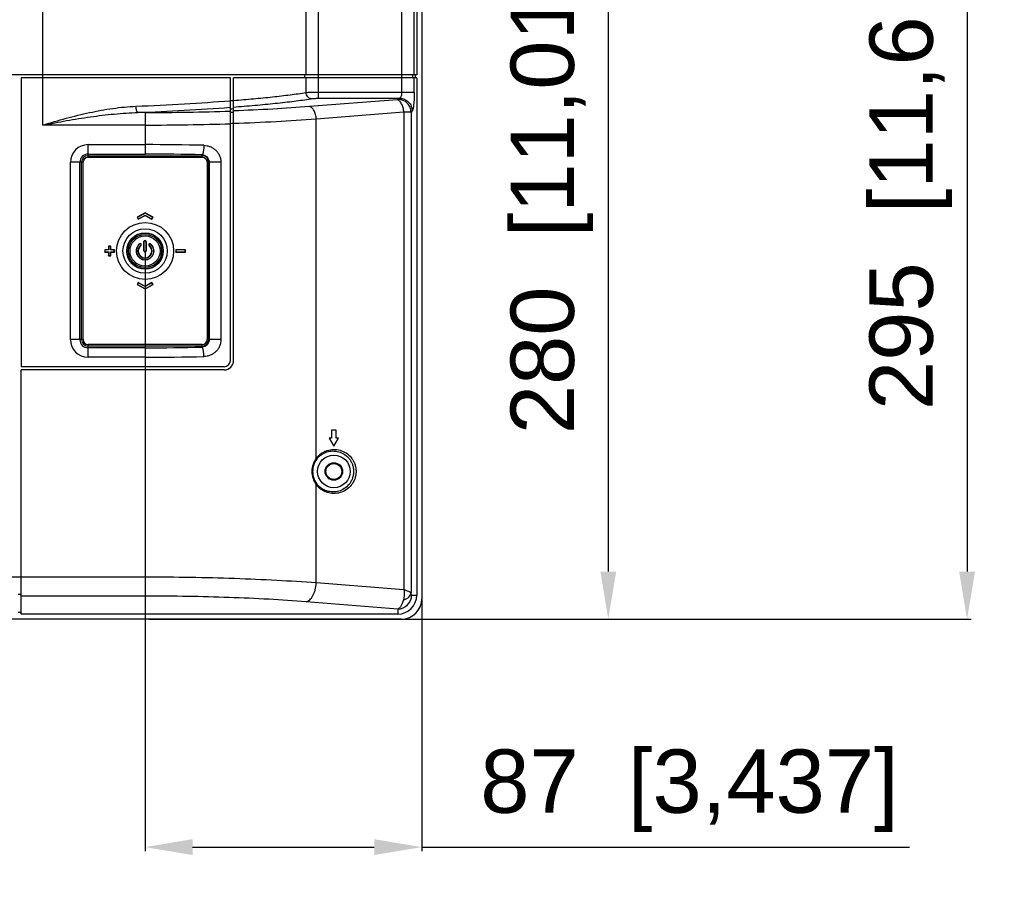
# Model space of a CAD drawing. Header units: millimetres. Extents: x -6054 to 364, y -1866 to 3094.
# Tile 147 of 256: x -3178 to -2868, y -105 to 168. Entities that reach past the tile are written whole.
import ezdxf

# ---------------------------------------------------------------- set-up
doc = ezdxf.new("R2010")
doc.units = ezdxf.units.MM
doc.header["$LTSCALE"] = 65.395
doc.header["$PDSIZE"] = 0.05
doc.layers.get('0').update_dxf_attribs({"linetype": 'CONTINUOUS'})
doc.layers.get('Defpoints').update_dxf_attribs({"linetype": 'CONTINUOUS'})
doc.layers.add('DIM', color=3, linetype='CONTINUOUS')
doc.styles.get("Standard").update_dxf_attribs({"font": 'arial.ttf'})
doc.dimstyles.new('ISO-25', dxfattribs={"dimtxt": 2.5, "dimasz": 2.5, "dimexe": 1.25, "dimexo": 0.625, "dimtad": 1, "dimtxsty": 'STANDARD', "dimcen": 2.5, "dimadec": 0, "dimazin": 0, "dimtfac": 1, "dimtmove": 0, "dimatfit": 3, "dimfxl": 1, "dimarcsym": 0})

# ---------------------------------------------------------------- blocks, each defined once
blk = doc.blocks.new('*D5')
at = {"layer": 'Defpoints', "color": 0}
for p in [(-3378.06, 274.15), (-3138.1, -20.96), (-2879.26, -20.96)]:
    blk.add_point(p, dxfattribs=at)
at = {"layer": 'DIM', "color": 3, "lineweight": -2}
for p, q in [((-3377.44, 274.15), (-2878.01, 274.15)), ((-2879.26, 259.15), (-2879.26, -5.96)), ((-3137.48, -20.96), (-2878.01, -20.96))]:
    blk.add_line(p, q, dxfattribs=at)
at = {"layer": 'DIM', "color": 3}
for points in [[(-2876.76, 259.15), (-2881.76, 259.15), (-2879.26, 274.15)], [(-2881.76, -5.96), (-2876.76, -5.96), (-2879.26, -20.96)]]:
    blk.add_solid(points, dxfattribs=at)
at = {"layer": 'DIM', "color": 2, "insert": (-2897.07, 126.59), "char_height": 20, "attachment_point": 5, "rotation": 90}
blk.add_mtext('295  [11,618]', dxfattribs=at)
blk = doc.blocks.new('*D6')
at = {"layer": 'Defpoints', "color": 0}
for p in [(-3138.67, 95.25), (-3051.37, 50.73), (-3051.37, -92.93)]:
    blk.add_point(p, dxfattribs=at)
at = {"layer": 'DIM', "color": 3, "lineweight": -2}
for p, q in [((-3138.67, 94.62), (-3138.67, -94.18)), ((-3051.37, 50.1), (-3051.37, -94.18)), ((-3123.67, -92.93), (-3066.37, -92.93)), ((-3051.37, -92.93), (-2897.41, -92.93))]:
    blk.add_line(p, q, dxfattribs=at)
at = {"layer": 'DIM', "color": 3}
for points in [[(-3123.67, -90.43), (-3123.67, -95.43), (-3138.67, -92.93)], [(-3066.37, -95.43), (-3066.37, -90.43), (-3051.37, -92.93)]]:
    blk.add_solid(points, dxfattribs=at)
at = {"layer": 'DIM', "color": 2, "insert": (-2966.89, -75.12), "char_height": 20, "attachment_point": 5}
blk.add_mtext('87  [3,437]', dxfattribs=at)
blk = doc.blocks.new('*D10')
at = {"layer": 'Defpoints', "color": 0}
for p in [(-3132.17, 258.9), (-3132.17, -20.96), (-2992.5, -20.96)]:
    blk.add_point(p, dxfattribs=at)
at = {"layer": 'DIM', "color": 3, "lineweight": -2}
for p, q in [((-3131.55, 258.9), (-2991.25, 258.9)), ((-2992.5, 243.9), (-2992.5, -5.96)), ((-3131.55, -20.96), (-2991.25, -20.96))]:
    blk.add_line(p, q, dxfattribs=at)
at = {"layer": 'DIM', "color": 3}
for points in [[(-2990, 243.9), (-2995, 243.9), (-2992.5, 258.9)], [(-2995, -5.96), (-2990, -5.96), (-2992.5, -20.96)]]:
    blk.add_solid(points, dxfattribs=at)
at = {"layer": 'DIM', "color": 2, "insert": (-3010.31, 118.97), "char_height": 20, "attachment_point": 5, "rotation": 90}
blk.add_mtext('280  [11,018]', dxfattribs=at)

msp = doc.modelspace()

# ---------------------------------------------------------------- linework, layer by layer
at = {"linetype": 'Continuous'}
for p, q in [((-3057.7, 145.42), (-3057.7, 938.92)), ((-3051.37, 940.08), (-3051.37, -14.55)), ((-3087.87, 150.87), (-3087.87, 462.15)), ((-3053.73, 150.87), (-3053.73, 443.15)), ((-3052.93, 443.15), (-3052.93, 150.87)), ((-3170.93, 150.87), (-3170.93, 240.59)), ((-3083.9, 143.43), (-3083.9, 176.42)), ((-3052.93, 150.87), (-3225.6, 150.87)), ((-3111.75, 149.87), (-3177.75, 149.87)), ((-3177.75, 149.87), (-3177.75, 58.7)), ((-3170.93, 134.98), (-3170.93, 149.87)), ((-3111.75, 60.7), (-3111.75, 149.87)), ((-3052.93, 149.87), (-3110.75, 149.87)), ((-3110.75, 60.7), (-3110.75, 149.87)), ((-3088.27, 149.87), (-3088.27, 150.87)), ((-3087.87, 145.27), (-3087.87, 149.87)), ((-3054.23, 149.87), (-3054.23, 150.87)), ((-3053.73, 145.42), (-3053.73, 149.87)), ((-3053.44, 150.87), (-3053.44, 149.87)), ((-3052.93, 149.87), (-3052.93, -13.39)), ((-3059.16, 142.98), (-3086.8, 140.81)), ((-3083.9, 145.42), (-3053.73, 145.42)), ((-3083.9, 143.43), (-3058.35, 143.43)), ((-3058.35, 143.43), (-3058.71, 143.07)), ((-3138.56, 138.95), (-3140.94, 138.95)), ((-3138.56, 125.82), (-3138.56, 138.95)), ((-3057.01, 139.01), (-3084.64, 136.84)), ((-3084.64, 29.82), (-3084.64, 136.84)), ((-3057.01, 139.01), (-3057.01, -11.72)), ((-3054.38, 139.46), (-3054.74, 139.1)), ((-3054.74, 139.1), (-3054.74, -12.65)), ((-3138.56, 134.98), (-3170.93, 134.98)), ((-3156.67, 128.8), (-3138.56, 128.8)), ((-3156.67, 124.81), (-3156.67, 128.8)), ((-3156.67, 125.82), (-3138.56, 125.82)), ((-3156.67, 125.3), (-3120.67, 125.3)), ((-3156.67, 124.81), (-3120.67, 124.81)), ((-3120.67, 124.81), (-3120.67, 125.62)), ((-3158.23, 123.25), (-3162.22, 123.25)), ((-3162.22, 67.25), (-3162.22, 123.25)), ((-3159.25, 67.25), (-3159.25, 123.25)), ((-3158.73, 67.25), (-3158.73, 123.25)), ((-3158.23, 67.25), (-3158.23, 123.25)), ((-3114.75, 123.25), (-3119.12, 123.25)), ((-3119.12, 123.25), (-3119.12, 67.25)), ((-3118.62, 123.25), (-3118.62, 67.25)), ((-3118.44, 123.25), (-3118.44, 67.25)), ((-3114.75, 123.25), (-3114.75, 67.25)), ((-3138.67, 107.25), (-3141.17, 105.86)), ((-3141.17, 105.86), (-3141.11, 105.84)), ((-3141.17, 105.86), (-3140.83, 105.25)), ((-3138.67, 107.2), (-3141.11, 105.84)), ((-3141.11, 105.84), (-3140.82, 105.31)), ((-3140.83, 105.25), (-3138.67, 106.45)), ((-3140.82, 105.31), (-3138.67, 106.5)), ((-3136.17, 105.86), (-3138.67, 107.25)), ((-3138.67, 107.25), (-3138.67, 107.2)), ((-3136.23, 105.84), (-3138.67, 107.2)), ((-3138.67, 106.5), (-3136.53, 105.31)), ((-3138.67, 106.45), (-3138.67, 106.5)), ((-3138.67, 106.45), (-3136.51, 105.25)), ((-3136.53, 105.31), (-3136.23, 105.84)), ((-3136.51, 105.25), (-3136.17, 105.86)), ((-3136.17, 105.86), (-3136.23, 105.84)), ((-3140.83, 105.25), (-3140.82, 105.31)), ((-3136.51, 105.25), (-3136.53, 105.31)), ((-3149.52, 96.75), (-3150.22, 96.75)), ((-3150.22, 96.75), (-3150.18, 96.7)), ((-3150.22, 96.75), (-3150.22, 95.6)), ((-3149.57, 96.7), (-3150.18, 96.7)), ((-3150.18, 96.7), (-3150.18, 95.55)), ((-3149.52, 96.75), (-3149.57, 96.7)), ((-3149.57, 95.55), (-3149.57, 96.7)), ((-3149.52, 95.6), (-3149.52, 96.75)), ((-3140.38, 97.5), (-3140.33, 97.44)), ((-3139.96, 96.95), (-3140.03, 97.04)), ((-3139.03, 95.24), (-3139.03, 98.22)), ((-3138.93, 95.24), (-3138.93, 98.24)), ((-3138.68, 98.56), (-3138.68, 98.49)), ((-3138.43, 98.24), (-3138.43, 95.24)), ((-3138.33, 98.22), (-3138.34, 95.24)), ((-3137.4, 96.95), (-3137.33, 97.04)), ((-3136.99, 97.5), (-3137.03, 97.44)), ((-3150.22, 95.6), (-3151.37, 95.6)), ((-3151.37, 95.6), (-3151.33, 95.55)), ((-3151.37, 95.6), (-3151.37, 94.9)), ((-3151.37, 94.9), (-3151.33, 94.94)), ((-3151.37, 94.9), (-3150.22, 94.9)), ((-3150.18, 95.55), (-3151.33, 95.55)), ((-3151.33, 95.55), (-3151.33, 94.94)), ((-3151.33, 94.94), (-3150.18, 94.94)), ((-3150.22, 95.6), (-3150.18, 95.55)), ((-3150.22, 94.9), (-3150.18, 94.94)), ((-3150.22, 94.9), (-3150.22, 93.75)), ((-3150.22, 93.75), (-3150.18, 93.79)), ((-3150.22, 93.75), (-3149.52, 93.75)), ((-3150.18, 94.94), (-3150.18, 93.79)), ((-3150.18, 93.79), (-3149.57, 93.79)), ((-3149.52, 95.6), (-3149.57, 95.55)), ((-3148.42, 95.55), (-3149.57, 95.55)), ((-3149.57, 94.94), (-3148.42, 94.94)), ((-3149.52, 94.9), (-3149.57, 94.94)), ((-3149.57, 93.79), (-3149.57, 94.94)), ((-3149.52, 93.75), (-3149.57, 93.79)), ((-3148.37, 95.6), (-3149.52, 95.6)), ((-3149.52, 94.9), (-3148.37, 94.9)), ((-3149.52, 93.75), (-3149.52, 94.9)), ((-3148.37, 95.6), (-3148.42, 95.55)), ((-3148.42, 94.94), (-3148.42, 95.55)), ((-3148.37, 94.9), (-3148.42, 94.94)), ((-3148.37, 94.9), (-3148.37, 95.6)), ((-3139.03, 95.24), (-3138.93, 95.24)), ((-3138.34, 95.24), (-3138.43, 95.24)), ((-3125.97, 95.6), (-3128.97, 95.6)), ((-3128.97, 95.6), (-3128.93, 95.55)), ((-3128.97, 95.6), (-3128.97, 94.9)), ((-3128.97, 94.9), (-3128.93, 94.94)), ((-3128.97, 94.9), (-3125.97, 94.9)), ((-3126.02, 95.55), (-3128.93, 95.55)), ((-3128.93, 95.55), (-3128.93, 94.94)), ((-3128.93, 94.94), (-3126.02, 94.94)), ((-3125.97, 95.6), (-3126.02, 95.55)), ((-3126.02, 94.94), (-3126.02, 95.55)), ((-3125.97, 94.9), (-3126.02, 94.94)), ((-3125.97, 94.9), (-3125.97, 95.6)), ((-3140.83, 85.25), (-3141.17, 84.64)), ((-3141.17, 84.64), (-3141.11, 84.65)), ((-3141.17, 84.64), (-3138.67, 83.25)), ((-3140.82, 85.19), (-3141.11, 84.65)), ((-3141.11, 84.65), (-3138.67, 83.3)), ((-3138.67, 84.05), (-3140.83, 85.25)), ((-3140.83, 85.25), (-3140.82, 85.19)), ((-3138.67, 84), (-3140.82, 85.19)), ((-3136.51, 85.25), (-3138.67, 84.05)), ((-3136.53, 85.19), (-3138.67, 84)), ((-3138.67, 83.3), (-3136.23, 84.65)), ((-3138.67, 83.25), (-3136.17, 84.64)), ((-3138.67, 84.05), (-3138.67, 84)), ((-3136.51, 85.25), (-3136.53, 85.19)), ((-3136.23, 84.65), (-3136.53, 85.19)), ((-3136.17, 84.64), (-3136.51, 85.25)), ((-3136.17, 84.64), (-3136.23, 84.65)), ((-3138.67, 83.25), (-3138.67, 83.3)), ((-3158.23, 67.25), (-3162.22, 67.25)), ((-3120.67, 65.69), (-3156.67, 65.69)), ((-3156.67, 61.7), (-3156.67, 65.69)), ((-3120.67, 64.88), (-3120.67, 65.69)), ((-3114.75, 67.25), (-3119.12, 67.25)), ((-3120.67, 65.19), (-3156.67, 65.19)), ((-3138.56, 64.67), (-3156.67, 64.67)), ((-3138.56, 58.7), (-3138.56, 64.67)), ((-3138.56, 61.7), (-3156.67, 61.7)), ((-3113.75, 58.7), (-3177.75, 58.7)), ((-3113.75, 57.7), (-3177.75, 57.7)), ((-3177.75, -19.39), (-3177.75, 57.7)), ((-3138.56, -13.68), (-3138.56, 57.7)), ((-3078.35, 38.65), (-3079.85, 38.65)), ((-3079.85, 38.65), (-3079.85, 36.15)), ((-3078.35, 36.15), (-3078.35, 38.65)), ((-3079.85, 36.15), (-3080.6, 36.15)), ((-3080.6, 36.15), (-3079.1, 33.65)), ((-3079.1, 33.65), (-3077.6, 36.15)), ((-3077.6, 36.15), (-3078.35, 36.15)), ((-3084.64, -9.55), (-3084.64, 21.47)), ((-3138.56, -7.72), (-3239.95, -7.72)), ((-3057.01, -11.72), (-3084.64, -9.55)), ((-3177.75, -13.18), (-3178.75, -13.18)), ((-3138.56, -13.68), (-3177.75, -13.68)), ((-3058.93, -17.78), (-3087.88, -15.5)), ((-3054.55, -13.39), (-3052.93, -13.39)), ((-3058.93, -17.78), (-3058.93, -19.39)), ((-3057.77, -20.96), (-3826.45, -20.96)), ((-3177.75, -18.89), (-3178.75, -18.89)), ((-3058.93, -19.39), (-3177.75, -19.39))]:
    msp.add_line(p, q, dxfattribs=at)
for centre, radius in [((-3138.67, 95.25), 9), ((-3138.67, 95.25), 7), ((-3138.68, 95.24), 5.75), ((-3138.68, 95.24), 5.64), ((-3138.68, 95.24), 5.23), ((-3138.68, 95.24), 4.75), ((-3079.1, 25.65), 5.15), ((-3079.1, 25.65), 2.76), ((-3079.1, 25.65), 2.5)]:
    msp.add_circle(centre, radius, dxfattribs=at)
for centre, radius, start, end in [((-3173.61, 973.32), 835.01, 272.24197, 274.24813), ((-3138.36, 894.13), 755.18, 269.98493, 272.01936), ((-3138.24, 948.22), 813.24, 269.97753, 271.86666), ((-3156.67, 123.25), 5.55, 90, 180), ((-3138.54, -701.52), 830.32, 88.72913, 90.00169), ((-3156.67, 123.25), 2.57, 90, 180), ((-3156.67, 123.25), 2.05, 90, 180), ((-3156.67, 123.25), 1.56, 90, 180), ((-3138.54, -655.43), 781.25, 88.68983, 90.00174), ((-3120.67, 123.25), 2.05, 0, 90), ((-3120.67, 123.25), 1.56, 0, 90), ((-3138.68, 95.24), 2.83, 126.8252, 53.0854), ((-3138.68, 95.24), 2.75, 126.8252, 53.0854), ((-3138.68, 95.24), 2.25, 126.8252, 53.0854), ((-3138.68, 95.24), 2.13, 126.8252, 53.0854), ((-3140.17, 97.23), 0.348, 116.4158, 126.8139), ((-3140.17, 97.23), 0.347, 306.8261, 116.4042), ((-3140.18, 97.24), 0.25, 306.8252, 126.8252), ((-3138.68, 98.22), 0.347, 359.9663, 179.9548), ((-3138.68, 98.24), 0.25, 359.9553, 179.9553), ((-3137.19, 97.22), 0.347, 64.8473, 227.0606), ((-3137.18, 97.24), 0.25, 53.0854, 233.0854), ((-3137.19, 97.22), 0.348, 227.0602, 233.0831), ((-3137.19, 97.23), 0.345, 53.0831, 64.9194), ((-3138.68, 95.24), 0.347, 179.9553, 359.9553), ((-3138.68, 95.24), 0.25, 179.9553, 359.9553), ((-3156.67, 67.25), 5.55, 180, 270), ((-3156.67, 67.25), 2.57, 180, 270), ((-3156.67, 67.25), 2.05, 180, 270), ((-3156.67, 67.25), 1.56, 180, 270), ((-3120.67, 67.25), 2.05, 270, 360), ((-3120.67, 67.25), 1.56, 270, 360), ((-3138.46, 839.31), 774.63, 269.99265, 271.31577), ((-3138.46, 884.97), 823.27, 269.99287, 271.27631), ((-3113.75, 60.7), 3, 270, 360), ((-3113.75, 60.7), 2, 270, 360), ((-3079.1, 25.65), 6.94, 143.0162, 179.9932), ((-3079.34, 25.65), 6.46, 143.0893, 180.0077), ((-3079.1, 25.65), 6.94, 180.0068, 216.9838), ((-3079.34, 25.65), 6.46, 179.9923, 216.9107), ((-3058.93, -13.39), 6, 270, 360), ((-3058.93, -13.39), 4.38, 270, 360), ((-3057.77, -14.55), 6.41, 270, 360)]:
    msp.add_arc(centre, radius, start, end, dxfattribs=at)
for points, knots in [([(-3170.94, 149.87), (-3170.94, 150.04), (-3170.93, 150.37), (-3170.94, 150.71), (-3170.94, 150.87)], [0, 0, 0, 0, 0.500001, 1, 1, 1, 1]), ([(-3110.75, 142.75), (-3108.65, 142.92), (-3104.55, 143.27), (-3098.59, 143.86), (-3093.06, 144.5), (-3089.53, 145), (-3087.87, 145.27)], [0, 0, 0, 0, 0.274888, 0.536158, 0.779971, 1, 1, 1, 1]), ([(-3110.75, 140.68), (-3108.5, 140.85), (-3104.11, 141.21), (-3097.73, 141.82), (-3091.82, 142.49), (-3088.06, 143), (-3086.28, 143.29)], [0, 0, 0, 0, 0.275345, 0.536864, 0.780598, 1, 1, 1, 1]), ([(-3087.87, 145.27), (-3087.6, 145.3), (-3087.02, 145.34), (-3085.7, 145.4), (-3084.64, 145.42), (-3083.9, 145.42)], [0, 0, 0, 0, 0.200717, 0.44286, 1, 1, 1, 1]), ([(-3086.28, 143.29), (-3086.48, 143.31), (-3086.9, 143.45), (-3087.4, 143.91), (-3087.75, 144.54), (-3087.85, 145.03), (-3087.87, 145.27)], [0, 0, 0, 0, 0.223273, 0.466431, 0.728665, 1, 1, 1, 1]), ([(-3086.28, 143.29), (-3086.12, 143.31), (-3085.77, 143.36), (-3084.98, 143.42), (-3084.35, 143.43), (-3083.9, 143.43)], [0, 0, 0, 0, 0.201107, 0.443212, 1, 1, 1, 1]), ([(-3058.71, 143.07), (-3058.72, 143.05), (-3058.78, 143.04), (-3058.87, 143.01), (-3059, 142.99), (-3059.11, 142.98), (-3059.16, 142.98)], [0, 0, 0, 0, 0.12188, 0.333832, 0.630667, 1, 1, 1, 1]), ([(-3057.01, 139.01), (-3057.03, 139.49), (-3057.18, 140.41), (-3057.57, 141.48), (-3058.01, 142.17), (-3058.36, 142.57), (-3058.74, 142.85), (-3059.03, 142.95), (-3059.16, 142.98)], [0, 0, 0, 0, 0.302863, 0.581036, 0.704139, 0.81442, 0.912216, 1, 1, 1, 1]), ([(-3054.74, 139.1), (-3054.75, 139.61), (-3054.97, 140.65), (-3055.85, 141.95), (-3057.16, 142.84), (-3058.2, 143.06), (-3058.71, 143.07)], [0, 0, 0, 0, 0.249511, 0.5, 0.750489, 1, 1, 1, 1]), ([(-3057.7, 145.42), (-3057.7, 145.17), (-3057.73, 144.72), (-3057.84, 144.19), (-3057.98, 143.84), (-3058.11, 143.61), (-3058.24, 143.47), (-3058.35, 143.43)], [0, 0, 0, 0, 0.336298, 0.629281, 0.750198, 0.851713, 1, 1, 1, 1]), ([(-3058.35, 143.43), (-3057.83, 143.42), (-3056.8, 143.2), (-3055.49, 142.32), (-3054.6, 141.01), (-3054.38, 139.97), (-3054.38, 139.46)], [0, 0, 0, 0, 0.249511, 0.5, 0.750489, 1, 1, 1, 1]), ([(-3053.73, 145.42), (-3053.73, 145.06), (-3053.74, 144.34), (-3053.77, 143.31), (-3053.83, 142.34), (-3053.91, 141.48), (-3054, 140.74), (-3054.1, 140.16), (-3054.21, 139.77), (-3054.3, 139.56), (-3054.35, 139.49), (-3054.38, 139.46)], [0, 0, 0, 0, 0.179757, 0.353608, 0.515883, 0.661375, 0.785546, 0.884714, 0.956329, 0.981536, 1, 1, 1, 1]), ([(-3170.93, 134.98), (-3168.5, 135.73), (-3163.63, 137.16), (-3156.28, 138.97), (-3150.13, 140.11), (-3145.22, 140.71), (-3142.77, 140.88), (-3141.56, 140.93)], [0, 0, 0, 0, 0.254287, 0.506502, 0.755355, 0.878254, 1, 1, 1, 1]), ([(-3141.56, 140.93), (-3136.44, 141.14), (-3126.5, 141.63), (-3116.57, 142.29), (-3111.75, 142.67)], [0, 0, 0, 0, 0.51423, 1, 1, 1, 1]), ([(-3140.94, 138.95), (-3140.98, 138.96), (-3141.07, 139.03), (-3141.17, 139.17), (-3141.27, 139.37), (-3141.4, 139.72), (-3141.51, 140.25), (-3141.55, 140.69), (-3141.56, 140.93)], [0, 0, 0, 0, 0.062935, 0.144767, 0.247795, 0.371096, 0.666683, 1, 1, 1, 1]), ([(-3086.8, 140.81), (-3090.66, 140.5), (-3098.64, 139.97), (-3106.63, 139.61), (-3110.75, 139.45)], [0, 0, 0, 0, 0.484204, 1, 1, 1, 1]), ([(-3084.64, 136.84), (-3084.67, 137.32), (-3084.81, 138.24), (-3085.21, 139.31), (-3085.64, 140), (-3086, 140.39), (-3086.38, 140.68), (-3086.66, 140.78), (-3086.8, 140.81)], [0, 0, 0, 0, 0.302863, 0.581036, 0.704139, 0.81442, 0.912216, 1, 1, 1, 1]), ([(-3170.93, 134.98), (-3168.44, 135.47), (-3163.45, 136.42), (-3155.95, 137.63), (-3148.45, 138.54), (-3143.44, 138.88), (-3140.94, 138.95)], [0, 0, 0, 0, 0.251962, 0.502983, 0.752476, 1, 1, 1, 1]), ([(-3084.64, 136.84), (-3088.85, 136.52), (-3097.55, 135.97), (-3106.25, 135.59), (-3110.75, 135.44)], [0, 0, 0, 0, 0.483761, 1, 1, 1, 1]), ([(-3054.74, 139.1), (-3054.77, 139.09), (-3054.86, 139.08), (-3055.01, 139.07), (-3055.22, 139.06), (-3055.61, 139.04), (-3056.21, 139.02), (-3056.72, 139.01), (-3057.01, 139.01)], [0, 0, 0, 0, 0.043034, 0.111771, 0.205473, 0.323044, 0.623914, 1, 1, 1, 1]), ([(-3120.12, 128.59), (-3120.13, 128.24), (-3120.16, 127.72), (-3120.23, 127.06), (-3120.3, 126.62), (-3120.37, 126.25), (-3120.46, 125.96), (-3120.55, 125.75), (-3120.63, 125.64), (-3120.67, 125.62)], [0, 0, 0, 0, 0.347159, 0.507207, 0.651443, 0.775512, 0.87594, 0.950591, 1, 1, 1, 1]), ([(-3120.12, 128.59), (-3119.77, 128.59), (-3119.08, 128.51), (-3118.08, 128.2), (-3117.15, 127.71), (-3116.34, 127.05), (-3115.65, 126.25), (-3115.14, 125.32), (-3114.82, 124.31), (-3114.75, 123.6), (-3114.75, 123.25)], [0, 0, 0, 0, 0.124168, 0.248266, 0.372488, 0.497029, 0.622047, 0.747612, 0.873662, 1, 1, 1, 1]), ([(-3120.67, 125.62), (-3120.39, 125.6), (-3119.81, 125.46), (-3119.07, 124.95), (-3118.56, 124.18), (-3118.44, 123.56), (-3118.44, 123.25)], [0, 0, 0, 0, 0.242036, 0.485978, 0.738276, 1, 1, 1, 1]), ([(-3139.03, 98.22), (-3139.01, 98.22), (-3138.97, 98.22), (-3138.94, 98.23), (-3138.93, 98.24), (-3138.93, 98.24)], [0, 0, 0, 0, 0.673803, 0.889791, 1, 1, 1, 1]), ([(-3138.33, 98.22), (-3138.36, 98.22), (-3138.39, 98.22), (-3138.42, 98.23), (-3138.43, 98.24), (-3138.43, 98.24)], [0, 0, 0, 0, 0.673803, 0.889791, 1, 1, 1, 1]), ([(-3118.44, 67.25), (-3118.44, 66.94), (-3118.56, 66.32), (-3119.07, 65.55), (-3119.81, 65.03), (-3120.39, 64.89), (-3120.67, 64.88)], [0, 0, 0, 0, 0.261722, 0.51402, 0.757963, 1, 1, 1, 1]), ([(-3114.75, 67.25), (-3114.75, 66.89), (-3114.82, 66.19), (-3115.14, 65.17), (-3115.65, 64.25), (-3116.34, 63.44), (-3117.15, 62.79), (-3118.08, 62.3), (-3119.08, 61.99), (-3119.77, 61.91), (-3120.12, 61.9)], [0, 0, 0, 0, 0.126336, 0.252386, 0.377951, 0.50297, 0.627511, 0.751733, 0.875831, 1, 1, 1, 1]), ([(-3120.12, 61.9), (-3120.13, 62.26), (-3120.16, 62.78), (-3120.23, 63.44), (-3120.3, 63.87), (-3120.37, 64.24), (-3120.46, 64.54), (-3120.55, 64.75), (-3120.63, 64.85), (-3120.67, 64.88)], [0, 0, 0, 0, 0.347159, 0.507207, 0.651443, 0.775512, 0.87594, 0.950591, 1, 1, 1, 1]), ([(-3138.56, 57.7), (-3138.56, 57.86), (-3138.55, 58.2), (-3138.56, 58.53), (-3138.56, 58.7)], [0, 0, 0, 0, 0.500001, 1, 1, 1, 1]), ([(-3084.64, 29.82), (-3084.42, 30.12), (-3083.93, 30.67), (-3083.09, 31.36), (-3082.17, 31.91), (-3080.89, 32.43), (-3079.18, 32.71), (-3077.11, 32.44), (-3075.17, 31.55), (-3073.81, 30.32), (-3072.97, 29.07), (-3072.48, 28.01), (-3072.17, 26.85), (-3072.1, 26.05), (-3072.1, 25.65)], [0, 0, 0, 0, 0.064184, 0.126692, 0.18777, 0.247735, 0.365414, 0.482939, 0.603183, 0.728785, 0.794377, 0.861704, 0.930449, 1, 1, 1, 1]), ([(-3084.51, 29.53), (-3084.3, 29.81), (-3083.85, 30.32), (-3083.06, 30.96), (-3082.21, 31.46), (-3081.03, 31.94), (-3079.45, 32.2), (-3077.54, 31.96), (-3075.75, 31.15), (-3074.48, 30.01), (-3073.69, 28.86), (-3073.23, 27.87), (-3072.94, 26.78), (-3072.87, 26.03), (-3072.87, 25.65)], [0, 0, 0, 0, 0.064403, 0.126914, 0.187828, 0.247504, 0.364391, 0.481036, 0.600582, 0.726037, 0.791912, 0.859818, 0.929419, 1, 1, 1, 1]), ([(-3084.64, 29.82), (-3084.62, 29.79), (-3084.57, 29.74), (-3084.51, 29.65), (-3084.49, 29.57), (-3084.51, 29.53)], [0, 0, 0, 0, 0.344293, 0.630627, 1, 1, 1, 1]), ([(-3072.1, 25.65), (-3072.1, 25.25), (-3072.17, 24.44), (-3072.48, 23.29), (-3072.97, 22.22), (-3073.81, 20.98), (-3075.17, 19.74), (-3077.11, 18.86), (-3079.18, 18.58), (-3080.89, 18.87), (-3082.17, 19.39), (-3083.09, 19.93), (-3083.93, 20.62), (-3084.42, 21.18), (-3084.64, 21.47)], [0, 0, 0, 0, 0.069551, 0.138295, 0.205623, 0.271216, 0.396818, 0.517063, 0.634588, 0.752267, 0.812231, 0.873309, 0.935816, 1, 1, 1, 1]), ([(-3072.87, 25.65), (-3072.87, 25.27), (-3072.94, 24.51), (-3073.23, 23.43), (-3073.69, 22.43), (-3074.48, 21.28), (-3075.75, 20.15), (-3077.54, 19.34), (-3079.45, 19.09), (-3081.03, 19.35), (-3082.21, 19.83), (-3083.06, 20.33), (-3083.85, 20.98), (-3084.3, 21.49), (-3084.51, 21.77)], [0, 0, 0, 0, 0.070581, 0.140182, 0.208088, 0.273964, 0.399419, 0.518966, 0.635611, 0.752497, 0.812174, 0.873086, 0.935597, 1, 1, 1, 1]), ([(-3084.64, 21.47), (-3084.62, 21.5), (-3084.57, 21.56), (-3084.51, 21.65), (-3084.49, 21.73), (-3084.51, 21.77)], [0, 0, 0, 0, 0.344293, 0.630627, 1, 1, 1, 1]), ([(-3084.64, -9.55), (-3088.8, -9.24), (-3097.4, -8.7), (-3110.65, -8.14), (-3124.46, -7.8), (-3133.83, -7.72), (-3138.56, -7.72)], [0, 0, 0, 0, 0.231814, 0.479087, 0.736881, 1, 1, 1, 1]), ([(-3087.88, -15.5), (-3087.67, -15.46), (-3087.25, -15.3), (-3086.67, -14.88), (-3086.14, -14.29), (-3085.67, -13.54), (-3085.27, -12.66), (-3084.85, -11.34), (-3084.68, -10.27), (-3084.64, -9.55)], [0, 0, 0, 0, 0.087741, 0.185488, 0.295715, 0.418757, 0.553384, 0.697286, 1, 1, 1, 1]), ([(-3057.01, -11.72), (-3056.92, -12.26), (-3056.85, -13.34), (-3057.02, -14.41), (-3057.16, -14.91)], [0, 0, 0, 0, 0.514612, 1, 1, 1, 1]), ([(-3054.74, -12.65), (-3054.77, -12.62), (-3054.85, -12.56), (-3055.01, -12.47), (-3055.23, -12.37), (-3055.62, -12.21), (-3056.22, -12), (-3056.73, -11.82), (-3057.01, -11.72)], [0, 0, 0, 0, 0.05249, 0.126656, 0.223072, 0.341116, 0.636827, 1, 1, 1, 1]), ([(-3087.88, -15.5), (-3091.79, -15.19), (-3099.87, -14.66), (-3112.32, -14.1), (-3125.3, -13.76), (-3134.11, -13.68), (-3138.56, -13.68)], [0, 0, 0, 0, 0.231823, 0.479095, 0.736885, 1, 1, 1, 1]), ([(-3057.16, -14.91), (-3057.27, -15.28), (-3057.49, -15.95), (-3057.85, -16.71), (-3058.16, -17.19), (-3058.4, -17.46), (-3058.65, -17.66), (-3058.84, -17.75), (-3058.93, -17.78)], [0, 0, 0, 0, 0.330778, 0.607518, 0.723789, 0.826194, 0.916785, 1, 1, 1, 1]), ([(-3057.16, -14.91), (-3056.84, -14.83), (-3056.24, -14.61), (-3055.48, -14.1), (-3054.94, -13.43), (-3054.77, -12.91), (-3054.74, -12.65)], [0, 0, 0, 0, 0.282512, 0.540923, 0.777038, 1, 1, 1, 1]), ([(-3054.55, -13.39), (-3054.56, -13.39), (-3054.58, -13.37), (-3054.62, -13.3), (-3054.66, -13.15), (-3054.71, -12.92), (-3054.73, -12.75), (-3054.74, -12.65)], [0, 0, 0, 0, 0.040914, 0.109437, 0.324331, 0.624492, 1, 1, 1, 1])]:
    msp.add_open_spline(points, degree=3, knots=knots, dxfattribs=at)
for points in [[(-3111.75, 142.69), (-3111.42, 142.72), (-3111.08, 142.74), (-3110.75, 142.77)], [(-3111.75, 140.11), (-3111.42, 140.13), (-3111.08, 140.16), (-3110.75, 140.18)], [(-3110.75, 138.96), (-3111.08, 138.94), (-3111.42, 138.93), (-3111.75, 138.92)], [(-3110.75, 135.45), (-3111.08, 135.43), (-3111.42, 135.42), (-3111.75, 135.41)]]:
    msp.add_open_spline(points, degree=3, dxfattribs=at)

# ---------------------------------------------------------------- dimensions: what is measured, and where the dimension line sits
at = {"layer": 'DIM'}
dim = msp.add_linear_dim(base=(-2879.26, -20.96), p1=(-3378.06, 274.15), p2=(-3138.1, -20.96), angle=90, text='<> []', dimstyle='ISO-25', override={"dimtxt": 20, "dimasz": 15, "dimgap": 5, "dimdec": 0, "dimclrd": 3, "dimclre": 3, "dimclrt": 2, "dimadec": 1, "dimtp": 0.3, "dimtm": 0.3, "dimtofl": 0}, dxfattribs=at)
dim.commit()
dim.dimension.update_dxf_attribs({"geometry": '*D5', "text_midpoint": (-2879.26, 126.59), "dimtype": 160})
dim = msp.add_linear_dim(base=(-2992.5, -20.96), p1=(-3132.17, 258.9), p2=(-3132.17, -20.96), angle=90, text='<> []', dimstyle='ISO-25', override={"dimtxt": 20, "dimasz": 15, "dimgap": 5, "dimdec": 0, "dimclrd": 3, "dimclre": 3, "dimclrt": 2, "dimadec": 1, "dimtp": 0.3, "dimtm": 0.3, "dimtofl": 0}, dxfattribs=at)
dim.commit()
dim.dimension.update_dxf_attribs({"geometry": '*D10', "text_midpoint": (-3010.31, 118.97)})
dim = msp.add_linear_dim(base=(-3051.37, -92.93), p1=(-3138.67, 95.25), p2=(-3051.37, 50.73), text='<> []', dimstyle='ISO-25', override={"dimtxt": 20, "dimasz": 15, "dimgap": 5, "dimdec": 0, "dimclrd": 3, "dimclre": 3, "dimclrt": 2, "dimadec": 1, "dimtp": 0.3, "dimtm": 0.3, "dimtofl": 0}, dxfattribs=at)
dim.commit()
dim.dimension.update_dxf_attribs({"geometry": '*D6', "text_midpoint": (-2966.89, -92.93), "dimtype": 160})

doc.saveas('drawing.dxf')
